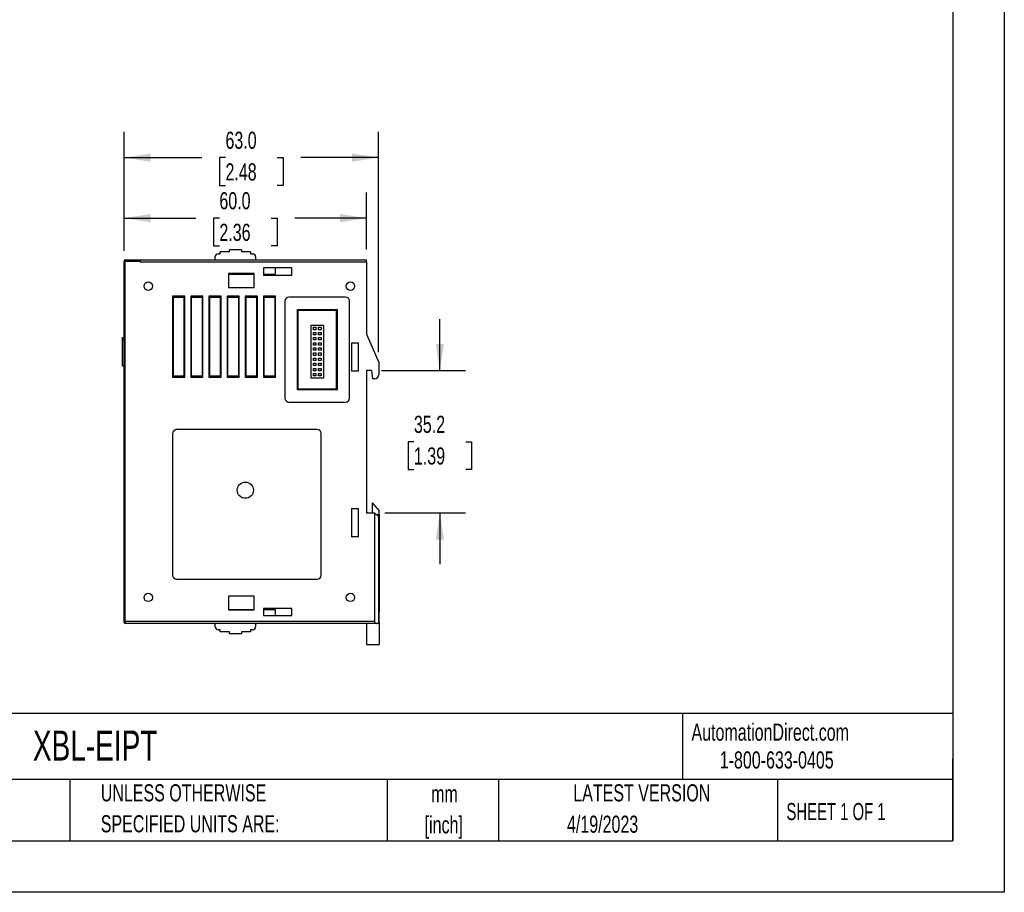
# Model space of a CAD drawing. Header units: millimetres. Extents: x 0 to 559, y 0 to 432.
# Tile 2 of 5: x 315 to 559, y 0 to 216. Entities that reach past the tile are written whole.
import ezdxf

# ---------------------------------------------------------------- set-up
doc = ezdxf.new("R2010")
doc.units = ezdxf.units.MM
doc.header["$LTSCALE"] = 2
doc.linetypes.add('CENTERX2', pattern=[20.32, 12.7, -2.54, 2.54, -2.54])
doc.layers.add('DIMENSIONS', color=140, linetype='Continuous', lineweight=25)
doc.layers.add('TEXT', color=140, linetype='Continuous', lineweight=25)
doc.styles.add('SLDTEXTSTYLE0', font='TXT', dxfattribs={"width": 0.7})
doc.styles.add('SLDTEXTSTYLE1', font='TXT', dxfattribs={"width": 0.65})
doc.dimstyles.new('SLDDIMSTYLE1', dxfattribs={"dimtxt": 4.316016, "dimasz": 6.604, "dimexe": 0, "dimexo": 0.0625, "dimgap": 1.079004, "dimtad": 0, "dimtih": 1, "dimtoh": 1, "dimrnd": 1e-09, "dimzin": 4, "dimdsep": 46, "dimtxsty": 'SLDTEXTSTYLE0', "dimsah": 1, "dimcen": 0.09, "dimadec": 0, "dimazin": 1, "dimtfac": 1, "dimtofl": 0, "dimtmove": 0, "dimatfit": 3, "dimfxl": 0, "dimfrac": 2, "dimtolj": 1, "dimtzin": 12, "dimarcsym": 0})
doc.dimstyles.new('SLDDIMSTYLE3', dxfattribs={"dimtxt": 4.316016, "dimasz": 6.604, "dimexe": 0, "dimexo": 0.0625, "dimgap": 1.079004, "dimtad": 0, "dimtih": 1, "dimtoh": 1, "dimrnd": 1e-09, "dimzin": 12, "dimdsep": 46, "dimtxsty": 'SLDTEXTSTYLE0', "dimsah": 1, "dimcen": 0.09, "dimadec": 0, "dimazin": 3, "dimtfac": 1, "dimtmove": 0, "dimatfit": 0, "dimfxl": 0, "dimfrac": 2, "dimtolj": 1, "dimtzin": 12, "dimarcsym": 0})

# ---------------------------------------------------------------- blocks, each defined once
blk = doc.blocks.new('SW_NOTE_0_1')
at = {"layer": 'TEXT', "color": 0, "linetype": 'CENTERX2', "lineweight": 18, "char_height": 4.233, "attachment_point": 2, "style": 'SLDTEXTSTYLE0'}
for s, insert in [('mm', (5.69, 5.46)), ('[inch]', (5.52, -2.19))]:
    blk.add_mtext(s, dxfattribs=dict(at, insert=insert))
blk = doc.blocks.new('SW_NOTE_0_2')
at = {"layer": 'TEXT', "color": 0, "linetype": 'CENTERX2', "lineweight": 18, "char_height": 4.2333, "attachment_point": 1, "style": 'SLDTEXTSTYLE0'}
for s, insert in [('UNLESS OTHERWISE', (0, 5.46)), ('SPECIFIED UNITS ARE:', (0, -2.19))]:
    blk.add_mtext(s, dxfattribs=dict(at, insert=insert))
blk = doc.blocks.new('_D_3')
at = {"layer": 'DIMENSIONS'}
for p, q in [((419.12, 129.08), (419.12, 141.78)), ((404.72, 129.08), (425.47, 129.08)), ((412.71, 111.48), (411.26, 111.48)), ((411.26, 111.48), (411.26, 104.62)), ((425.53, 111.48), (426.98, 111.48)), ((426.98, 111.48), (426.98, 104.62)), ((411.26, 104.62), (412.71, 104.62)), ((426.98, 104.62), (425.53, 104.62)), ((405.52, 93.88), (425.47, 93.88)), ((419.12, 93.88), (419.12, 81.18))]:
    blk.add_line(p, q, dxfattribs=at)
for points in [[(419.12, 129.08), (420.14, 135.69), (418.1, 135.69)], [(419.12, 93.88), (418.1, 87.28), (420.14, 87.28)]]:
    blk.add_solid(points, dxfattribs=at)
at = {"layer": 'DIMENSIONS', "char_height": 4.233, "attachment_point": 1, "style": 'SLDTEXTSTYLE0'}
for s, insert in [('35.2', (412.71, 117.91)), ('1.39', (412.71, 110.08))]:
    blk.add_mtext(s, dxfattribs=dict(at, insert=insert))
blk = doc.blocks.new('_D_4')
at = {"layer": 'DIMENSIONS'}
for p, q in [((340.98, 158.72), (340.98, 173.16)), ((400.98, 159.02), (400.98, 173.16)), ((340.98, 166.81), (358.72, 166.81)), ((364.57, 166.81), (363.12, 166.81)), ((363.12, 166.81), (363.12, 159.95)), ((377.4, 166.81), (378.85, 166.81)), ((378.85, 166.81), (378.85, 159.95)), ((400.98, 166.81), (383.24, 166.81)), ((363.12, 159.95), (364.57, 159.95)), ((378.85, 159.95), (377.4, 159.95))]:
    blk.add_line(p, q, dxfattribs=at)
for points in [[(340.98, 166.81), (347.59, 165.79), (347.59, 167.82)], [(400.98, 166.81), (394.38, 167.82), (394.38, 165.79)]]:
    blk.add_solid(points, dxfattribs=at)
at = {"layer": 'DIMENSIONS', "char_height": 4.233, "attachment_point": 1, "style": 'SLDTEXTSTYLE0'}
for s, insert in [('60.0', (364.57, 173.23)), ('2.36', (364.57, 165.41))]:
    blk.add_mtext(s, dxfattribs=dict(at, insert=insert))
blk = doc.blocks.new('_D_5')
at = {"layer": 'DIMENSIONS'}
for p, q in [((340.98, 158.72), (340.98, 188.12)), ((403.98, 133.62), (403.98, 188.12)), ((340.98, 181.77), (360.22, 181.77)), ((366.07, 181.77), (364.62, 181.77)), ((364.62, 181.77), (364.62, 174.91)), ((378.9, 181.77), (380.35, 181.77)), ((380.35, 181.77), (380.35, 174.91)), ((403.98, 181.77), (384.74, 181.77)), ((364.62, 174.91), (366.07, 174.91)), ((380.35, 174.91), (378.9, 174.91))]:
    blk.add_line(p, q, dxfattribs=at)
for points in [[(340.98, 181.77), (347.59, 180.75), (347.59, 182.79)], [(403.98, 181.77), (397.38, 182.79), (397.38, 180.75)]]:
    blk.add_solid(points, dxfattribs=at)
at = {"layer": 'DIMENSIONS', "char_height": 4.233, "attachment_point": 1, "style": 'SLDTEXTSTYLE0'}
for s, insert in [('63.0', (366.07, 188.19)), ('2.48', (366.07, 180.37))]:
    blk.add_mtext(s, dxfattribs=dict(at, insert=insert))

msp = doc.modelspace()

# ---------------------------------------------------------------- linework, layer by layer
at = {"color": 7, "linetype": 'Continuous'}
for p, q in [((558.805, 431.805), (558.805, 0.005)), ((558.805, 0.005), (0.005, 0.005))]:
    msp.add_line(p, q, dxfattribs=at)
for p, q in [((364.783, 157.982), (364.783, 158.482)), ((367.033, 158.482), (364.783, 158.482)), ((367.033, 158.482), (367.033, 158.982)), ((370.033, 158.982), (367.033, 158.982)), ((370.033, 158.982), (370.033, 158.482)), ((372.283, 158.482), (370.033, 158.482)), ((372.283, 158.482), (372.283, 157.982)), ((340.983, 66.982), (340.983, 156.182)), ((341.283, 156.182), (340.983, 156.182)), ((341.283, 156.482), (341.283, 156.182)), ((341.283, 156.482), (344.983, 156.482)), ((341.283, 66.982), (341.283, 156.182)), ((341.283, 156.182), (344.983, 156.182)), ((344.983, 156.482), (344.983, 156.182)), ((344.983, 156.482), (400.983, 156.482)), ((344.983, 156.182), (344.983, 155.982)), ((344.983, 155.982), (400.983, 155.982)), ((363.533, 156.482), (363.533, 157.282)), ((364.233, 157.982), (364.783, 157.982)), ((372.283, 157.982), (372.833, 157.982)), ((373.533, 157.282), (373.533, 156.482)), ((400.983, 155.982), (400.983, 156.482)), ((400.983, 155.982), (400.983, 138.082)), ((382.463, 154.482), (375.463, 154.482)), ((375.463, 154.482), (375.463, 152.732)), ((378.333, 154.482), (378.333, 152.982)), ((382.463, 152.732), (382.463, 154.482)), ((373.183, 153.082), (366.783, 153.082)), ((366.783, 153.082), (366.783, 149.682)), ((366.783, 152.982), (373.183, 152.982)), ((373.183, 149.682), (373.183, 153.082)), ((375.463, 152.982), (378.333, 152.982)), ((375.463, 152.732), (382.463, 152.732)), ((366.783, 149.682), (373.183, 149.682)), ((355.983, 147.482), (352.983, 147.482)), ((352.983, 147.482), (352.983, 127.482)), ((353.183, 147.282), (352.983, 147.482)), ((353.183, 147.282), (355.783, 147.282)), ((353.183, 127.682), (353.183, 147.282)), ((355.783, 147.282), (355.983, 147.482)), ((355.783, 147.282), (355.783, 127.682)), ((355.983, 127.482), (355.983, 147.482)), ((360.483, 147.482), (357.483, 147.482)), ((357.483, 147.482), (357.483, 127.482)), ((357.683, 147.282), (357.483, 147.482)), ((357.683, 147.282), (360.283, 147.282)), ((357.683, 127.682), (357.683, 147.282)), ((360.283, 147.282), (360.483, 147.482)), ((360.283, 147.282), (360.283, 127.682)), ((360.483, 127.482), (360.483, 147.482)), ((364.983, 147.482), (361.983, 147.482)), ((361.983, 147.482), (361.983, 127.482)), ((362.183, 147.282), (361.983, 147.482)), ((362.183, 147.282), (364.783, 147.282)), ((362.183, 127.682), (362.183, 147.282)), ((364.983, 147.482), (364.783, 147.282)), ((364.783, 147.282), (364.783, 127.682)), ((364.983, 127.482), (364.983, 147.482)), ((369.483, 147.482), (366.483, 147.482)), ((366.483, 147.482), (366.483, 127.482)), ((366.683, 147.282), (366.483, 147.482)), ((366.683, 147.282), (369.283, 147.282)), ((366.683, 127.682), (366.683, 147.282)), ((369.483, 147.482), (369.283, 147.282)), ((369.283, 147.282), (369.283, 127.682)), ((369.483, 127.482), (369.483, 147.482)), ((373.983, 147.482), (370.983, 147.482)), ((370.983, 147.482), (370.983, 127.482)), ((371.183, 147.282), (370.983, 147.482)), ((371.183, 147.282), (373.783, 147.282)), ((371.183, 127.682), (371.183, 147.282)), ((373.983, 147.482), (373.783, 147.282)), ((373.783, 147.282), (373.783, 127.682)), ((373.983, 127.482), (373.983, 147.482)), ((378.483, 147.482), (375.483, 147.482)), ((375.483, 147.482), (375.483, 127.482)), ((375.683, 147.282), (375.483, 147.482)), ((375.683, 147.282), (378.283, 147.282)), ((375.683, 127.682), (375.683, 147.282)), ((378.483, 147.482), (378.283, 147.282)), ((378.283, 147.282), (378.283, 127.682)), ((378.483, 127.482), (378.483, 147.482)), ((380.783, 146.282), (380.783, 122.282)), ((395.783, 147.282), (381.783, 147.282)), ((396.783, 122.282), (396.783, 146.282)), ((383.883, 124.332), (383.883, 144.232)), ((383.883, 144.232), (393.683, 144.232)), ((383.883, 144.232), (384.083, 144.032)), ((384.083, 144.032), (393.483, 144.032)), ((384.083, 124.532), (384.083, 144.032)), ((393.683, 144.232), (393.483, 144.032)), ((393.483, 144.032), (393.483, 124.532)), ((393.683, 144.232), (393.683, 124.332)), ((387.258, 127.232), (387.258, 140.332)), ((387.258, 140.332), (390.308, 140.332)), ((387.848, 139.797), (388.448, 139.797)), ((387.848, 139.197), (387.848, 139.797)), ((388.448, 139.197), (387.848, 139.197)), ((388.448, 139.797), (388.448, 139.197)), ((389.118, 139.797), (389.718, 139.797)), ((389.118, 139.197), (389.118, 139.797)), ((389.718, 139.197), (389.118, 139.197)), ((389.718, 139.797), (389.718, 139.197)), ((390.308, 140.332), (390.308, 127.232)), ((340.631, 136.782), (340.631, 137.282)), ((340.631, 137.282), (340.983, 137.282)), ((340.631, 130.282), (340.631, 136.782)), ((340.631, 136.782), (340.983, 136.782)), ((387.848, 138.527), (388.448, 138.527)), ((387.848, 137.927), (387.848, 138.527)), ((388.448, 137.927), (387.848, 137.927)), ((387.848, 137.257), (388.448, 137.257)), ((387.848, 136.657), (387.848, 137.257)), ((388.448, 136.657), (387.848, 136.657)), ((388.448, 138.527), (388.448, 137.927)), ((388.448, 137.257), (388.448, 136.657)), ((389.118, 138.527), (389.718, 138.527)), ((389.118, 137.927), (389.118, 138.527)), ((389.718, 137.927), (389.118, 137.927)), ((389.118, 137.257), (389.718, 137.257)), ((389.118, 136.657), (389.118, 137.257)), ((389.718, 136.657), (389.118, 136.657)), ((389.718, 138.527), (389.718, 137.927)), ((389.718, 137.257), (389.718, 136.657)), ((400.983, 138.082), (403.983, 131.082)), ((387.848, 135.987), (388.448, 135.987)), ((387.848, 135.387), (387.848, 135.987)), ((388.448, 135.387), (387.848, 135.387)), ((387.848, 134.717), (388.448, 134.717)), ((387.848, 134.117), (387.848, 134.717)), ((388.448, 134.117), (387.848, 134.117)), ((388.448, 135.987), (388.448, 135.387)), ((388.448, 134.717), (388.448, 134.117)), ((389.118, 135.987), (389.718, 135.987)), ((389.118, 135.387), (389.118, 135.987)), ((389.718, 135.387), (389.118, 135.387)), ((389.118, 134.717), (389.718, 134.717)), ((389.118, 134.117), (389.118, 134.717)), ((389.718, 134.117), (389.118, 134.117)), ((389.718, 135.987), (389.718, 135.387)), ((389.718, 134.717), (389.718, 134.117)), ((397.283, 135.982), (398.983, 135.982)), ((397.283, 135.982), (397.283, 128.982)), ((398.983, 128.982), (398.983, 135.982)), ((387.848, 133.447), (388.448, 133.447)), ((387.848, 132.847), (387.848, 133.447)), ((388.448, 132.847), (387.848, 132.847)), ((387.848, 131.577), (387.848, 132.177)), ((387.848, 132.177), (388.448, 132.177)), ((388.448, 131.577), (387.848, 131.577)), ((388.448, 133.447), (388.448, 132.847)), ((388.448, 132.177), (388.448, 131.577)), ((389.118, 133.447), (389.718, 133.447)), ((389.118, 132.847), (389.118, 133.447)), ((389.718, 132.847), (389.118, 132.847)), ((389.118, 131.577), (389.118, 132.177)), ((389.118, 132.177), (389.718, 132.177)), ((389.718, 131.577), (389.118, 131.577)), ((389.718, 133.447), (389.718, 132.847)), ((389.718, 132.177), (389.718, 131.577)), ((340.631, 130.282), (340.983, 130.282)), ((387.848, 130.307), (387.848, 130.907)), ((387.848, 130.907), (388.448, 130.907)), ((388.448, 130.307), (387.848, 130.307)), ((387.848, 129.037), (387.848, 129.637)), ((387.848, 129.637), (388.448, 129.637)), ((388.448, 130.907), (388.448, 130.307)), ((388.448, 129.637), (388.448, 129.037)), ((389.118, 130.307), (389.118, 130.907)), ((389.118, 130.907), (389.718, 130.907)), ((389.718, 130.307), (389.118, 130.307)), ((389.118, 129.037), (389.118, 129.637)), ((389.118, 129.637), (389.718, 129.637)), ((389.718, 130.907), (389.718, 130.307)), ((389.718, 129.637), (389.718, 129.037)), ((403.983, 131.082), (403.983, 128.082)), ((353.183, 127.682), (352.983, 127.482)), ((352.983, 127.482), (355.983, 127.482)), ((355.783, 127.682), (353.183, 127.682)), ((355.983, 127.482), (355.783, 127.682)), ((357.683, 127.682), (357.483, 127.482)), ((357.483, 127.482), (360.483, 127.482)), ((360.283, 127.682), (357.683, 127.682)), ((360.483, 127.482), (360.283, 127.682)), ((362.183, 127.682), (361.983, 127.482)), ((361.983, 127.482), (364.983, 127.482)), ((364.783, 127.682), (362.183, 127.682)), ((364.783, 127.682), (364.983, 127.482)), ((366.683, 127.682), (366.483, 127.482)), ((366.483, 127.482), (369.483, 127.482)), ((369.283, 127.682), (366.683, 127.682)), ((369.283, 127.682), (369.483, 127.482)), ((371.183, 127.682), (370.983, 127.482)), ((370.983, 127.482), (373.983, 127.482)), ((373.783, 127.682), (371.183, 127.682)), ((373.783, 127.682), (373.983, 127.482)), ((375.683, 127.682), (375.483, 127.482)), ((375.483, 127.482), (378.483, 127.482)), ((378.283, 127.682), (375.683, 127.682)), ((378.283, 127.682), (378.483, 127.482)), ((390.308, 127.232), (387.258, 127.232)), ((388.448, 129.037), (387.848, 129.037)), ((387.848, 127.767), (387.848, 128.367)), ((387.848, 128.367), (388.448, 128.367)), ((388.448, 127.767), (387.848, 127.767)), ((388.448, 128.367), (388.448, 127.767)), ((389.718, 129.037), (389.118, 129.037)), ((389.118, 127.767), (389.118, 128.367)), ((389.118, 128.367), (389.718, 128.367)), ((389.718, 127.767), (389.118, 127.767)), ((389.718, 128.367), (389.718, 127.767)), ((398.983, 128.982), (397.283, 128.982)), ((402.183, 129.082), (400.983, 129.082)), ((400.983, 129.082), (400.983, 93.882)), ((402.183, 129.082), (402.483, 127.082)), ((402.983, 127.082), (402.483, 127.082)), ((383.883, 124.332), (384.083, 124.532)), ((393.683, 124.332), (383.883, 124.332)), ((393.483, 124.532), (384.083, 124.532)), ((393.483, 124.532), (393.683, 124.332)), ((381.783, 121.282), (395.783, 121.282)), ((352.983, 113.482), (352.983, 78.482)), ((388.783, 114.482), (353.983, 114.482)), ((389.783, 78.482), (389.783, 113.482)), ((402.383, 96.352), (402.383, 93.882)), ((402.383, 96.352), (404.083, 94.352)), ((397.283, 94.982), (398.983, 94.982)), ((397.283, 94.982), (397.283, 87.982)), ((398.983, 87.982), (398.983, 94.982)), ((400.983, 94.052), (401.38, 93.882)), ((400.983, 93.882), (402.983, 93.882)), ((402.983, 93.882), (402.983, 66.982)), ((403.983, 92.882), (402.983, 93.882)), ((403.414, 93.452), (404.083, 93.452)), ((403.983, 66.482), (403.983, 92.882)), ((404.083, 93.452), (404.083, 94.352)), ((404.083, 93.452), (404.083, 69.282)), ((398.983, 87.982), (397.283, 87.982)), ((353.983, 77.482), (388.783, 77.482)), ((366.783, 73.282), (366.783, 69.882)), ((373.183, 73.282), (366.783, 73.282)), ((373.183, 69.882), (373.183, 73.282)), ((366.783, 69.982), (373.183, 69.982)), ((366.783, 69.882), (373.183, 69.882)), ((382.463, 70.232), (375.463, 70.232)), ((375.463, 70.232), (375.463, 68.482)), ((375.463, 69.982), (378.333, 69.982)), ((375.463, 68.482), (382.463, 68.482)), ((378.333, 69.982), (378.333, 68.482)), ((382.463, 68.482), (382.463, 70.232)), ((404.083, 69.282), (403.983, 69.282)), ((404.083, 66.752), (404.083, 69.282)), ((340.983, 66.782), (340.983, 66.982)), ((340.983, 66.982), (341.283, 66.982)), ((341.283, 66.982), (341.283, 66.482)), ((402.983, 66.982), (341.283, 66.982)), ((403.483, 66.482), (341.283, 66.482)), ((363.533, 65.682), (363.533, 66.482)), ((373.533, 66.482), (373.533, 65.682)), ((400.983, 66.482), (400.983, 61.352)), ((403.983, 66.482), (403.483, 66.482)), ((403.983, 66.752), (404.083, 66.752)), ((404.083, 66.752), (404.083, 61.352)), ((364.783, 64.982), (364.233, 64.982)), ((364.783, 64.482), (364.783, 64.982)), ((367.033, 64.482), (364.783, 64.482)), ((367.033, 63.982), (367.033, 64.482)), ((370.033, 63.982), (367.033, 63.982)), ((372.283, 64.482), (370.033, 64.482)), ((370.033, 64.482), (370.033, 63.982)), ((372.833, 64.982), (372.283, 64.982)), ((372.283, 64.982), (372.283, 64.482)), ((400.983, 61.352), (404.083, 61.352))]:
    msp.add_line(p, q)
for centre, radius in [((346.983, 149.982), 1.05), ((396.983, 149.982), 1.05), ((370.983, 99.482), 2), ((346.983, 72.982), 1.05), ((396.983, 72.982), 1.05)]:
    msp.add_circle(centre, radius)
for centre, radius, start, end in [((341.283, 156.182), 0.3, 90, 180), ((364.233, 157.282), 0.7, 90, 180), ((372.833, 157.282), 0.7, 0, 90), ((381.783, 146.282), 1, 90, 180), ((395.783, 146.282), 1, 0, 90), ((402.983, 128.082), 1, 270, 0), ((381.783, 122.282), 1, 180, 270), ((395.783, 122.282), 1, 270, 0), ((353.983, 113.482), 1, 90, 180), ((388.783, 113.482), 1, 0, 90), ((353.983, 78.482), 1, 180, 270), ((388.783, 78.482), 1, 270, 0), ((341.283, 66.782), 0.3, 180, 270), ((403.483, 66.982), 0.5, 180, 270), ((364.233, 65.682), 0.7, 180, 270), ((372.833, 65.682), 0.7, 270, 0)]:
    msp.add_arc(centre, radius, start, end)
at = {"layer": 'TEXT'}
for p, q in [((546.1, 419.1), (546.1, 12.7)), ((546.1, 44.252), (12.7, 44.252)), ((479.151, 44.252), (479.151, 27.94)), ((546.1, 12.7), (546.1, 33.02)), ((546.1, 27.94), (12.7, 27.94)), ((327.56, 27.94), (327.56, 12.7)), ((406.049, 27.94), (406.049, 12.7)), ((433.624, 27.94), (433.624, 12.7)), ((502.697, 27.94), (502.697, 12.7)), ((12.7, 12.7), (546.1, 12.7))]:
    msp.add_line(p, q, dxfattribs=at)

# ---------------------------------------------------------------- block references
at = {"layer": 'TEXT', "linetype": 'CENTERX2', "lineweight": 18}
for name, p in [('SW_NOTE_0_2', (335.216, 21.271)), ('SW_NOTE_0_1', (414.572, 21.013))]:
    msp.add_blockref(name, p, dxfattribs=at)

# ---------------------------------------------------------------- texts
for s, insert, char_height, attachment_point, style in [('AutomationDirect.com', (481.39, 41.753), 4.23333, 1, 'SLDTEXTSTYLE0'), ('XBL-EIPT', (318.415, 40.02), 7.4083, 1, 'SLDTEXTSTYLE0'), ('1-800-633-0405', (488.383, 34.874), 4.23333, 1, 'SLDTEXTSTYLE0'), ('LATEST VERSION', (469.104, 26.728), 4.23333, 2, 'SLDTEXTSTYLE0'), ('SHEET 1 OF 1', (504.883, 22.103), 4.23333, 1, 'SLDTEXTSTYLE1'), ('4/19/2023', (459.403, 18.975), 4.2333, 2, 'SLDTEXTSTYLE0')]:
    msp.add_mtext(s, dxfattribs=dict(at, insert=insert, char_height=char_height, attachment_point=attachment_point, style=style))

# ---------------------------------------------------------------- dimensions: what is measured, and where the dimension line sits
at = {"layer": 'DIMENSIONS'}
for base, p2, picture, middle in [((403.983, 181.77), (403.983, 131.082), '_D_5', (372.483, 181.77)), ((400.983, 166.808), (400.983, 156.482), '_D_4', (370.983, 166.808))]:
    dim = msp.add_linear_dim(base=base, p1=(340.983, 156.182), p2=p2, dimstyle='SLDDIMSTYLE1', dxfattribs=at)
    dim.commit()
    dim.dimension.update_dxf_attribs({"geometry": picture, "text_midpoint": middle, "dimtype": 160})
dim = msp.add_linear_dim(base=(419.12, 93.882), p1=(402.183, 129.082), p2=(402.983, 93.882), angle=90, dimstyle='SLDDIMSTYLE3', dxfattribs=at)
dim.commit()
dim.dimension.update_dxf_attribs({"geometry": '_D_3', "text_midpoint": (419.12, 111.482), "dimtype": 160})

doc.saveas('drawing.dxf')
